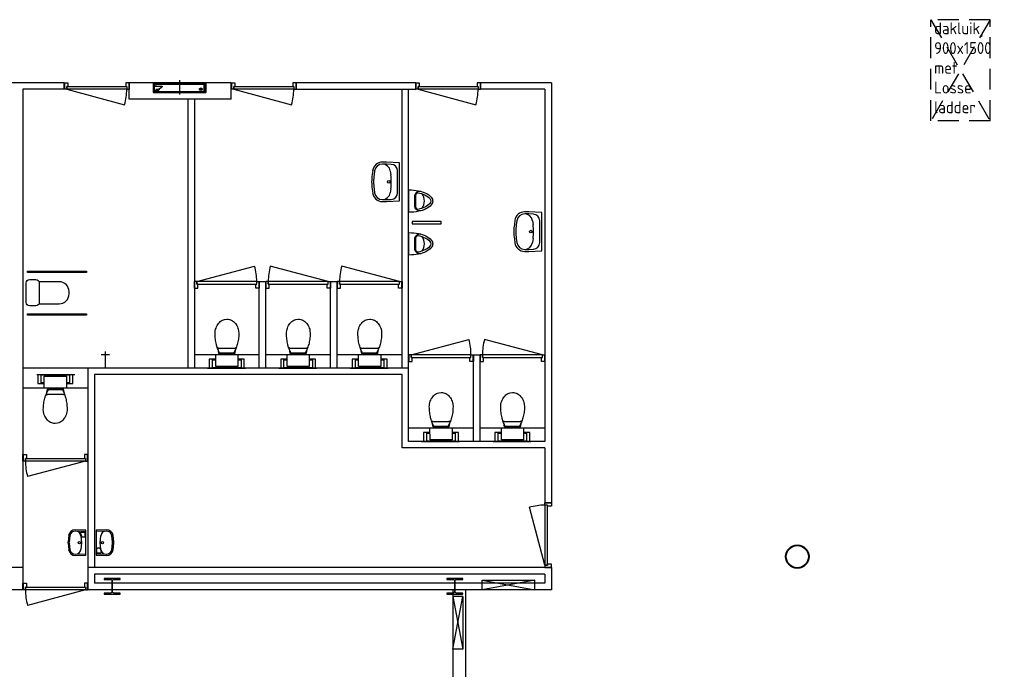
# Model space of a CAD drawing. Header units: millimetres. Extents: x 9251 to 87900, y 65165 to 131508.
# Tile 4 of 37: x 25822 to 40769, y 113712 to 123583. Entities that reach past the tile are written whole.
import ezdxf

# ---------------------------------------------------------------- set-up
doc = ezdxf.new("R2010")
doc.units = ezdxf.units.MM
doc.header["$LTSCALE"] = 100
doc.linetypes.add('HIDDEN2', pattern=[4.7625, 3.175, -1.5875])
for name, color, linetype in [('AA28----_KONSTRUKTIE', 9, 'Continuous'), ('AL22----_BINNENWAND', 2, 'Continuous'), ('AL27----_DAOPENINGEN', 8, 'HIDDEN2'), ('AL28----_KONSTRUKTIE', 7, 'Continuous'), ('AL32----_BINNENKOZIJN', 1, 'Continuous'), ('AL74----_SANITAIR', 7, 'Continuous'), ('AT27----_DAKOPENINGEN', 7, 'HIDDEN2')]:
    doc.layers.add(name, color=color, linetype=linetype)
doc.styles.add('isocp', font='isocp.shx', dxfattribs={"height": 250})

# ---------------------------------------------------------------- blocks, each defined once
blk = doc.blocks.new('kol-8')
at = {"layer": 'AA28----_KONSTRUKTIE', "linetype": 'Continuous'}
h = blk.add_hatch(color=256, dxfattribs=at)
h.dxf.hatch_style = 1
h.paths.add_polyline_path([(26, 223), (120, 223), (120, 240), (-120, 240), (-120, 223), (-26, 223, -0.414214), (-5, 202), (-5, 38, -0.414214), (-26, 17), (-120, 17), (-120, 0), (120, 0), (120, 17), (26, 17, -0.414214), (5, 38), (5, 202, -0.414214)])
at = {"layer": 'AL28----_KONSTRUKTIE'}
blk.add_lwpolyline([(5, 202, -0.414214), (26, 223), (120, 223), (120, 240), (-120, 240), (-120, 223), (-26, 223, -0.414214), (-5, 202), (-5, 38, -0.414214), (-26, 17), (-120, 17), (-120, 0), (120, 0), (120, 17), (26, 17, -0.414214), (5, 38)], format="xyb", close=True, dxfattribs=at)
blk = doc.blocks.new('dfbvddff')
at = {"layer": 'AL22----_BINNENWAND', "ltscale": 75}
blk.add_line((1052034, 157782), (1052034, 157999), dxfattribs=at)
at = {"layer": 'AL22----_BINNENWAND'}
for p, q in [((1051639, 157953), (1051639, 157821)), ((1051640, 157953), (1051640, 157822)), ((1051654, 157952), (1051640, 157952)), ((1051654, 157853), (1051640, 157853)), ((1051654, 157850), (1051640, 157850)), ((1052426, 157956), (1051642, 157956)), ((1052426, 157955), (1051642, 157955)), ((1051650, 157878), (1051650, 157866)), ((1051656, 157878), (1051650, 157878)), ((1051656, 157866), (1051650, 157866)), ((1051656, 157950), (1051656, 157854)), ((1051656, 157877), (1051659, 157877)), ((1051656, 157868), (1051659, 157868)), ((1051658, 157822), (1051658, 157848)), ((1051658, 157848), (1051659, 157848)), ((1051659, 157950), (1051659, 157854)), ((1051659, 157821), (1051659, 157848)), ((1051662, 157846), (1052382, 157846)), ((1051662, 157823), (1051662, 157846)), ((1051663, 157823), (1051663, 157846)), ((1051721, 157836), (1051663, 157836)), ((1051721, 157835), (1051663, 157835)), ((1051679, 157920), (1051739, 157920)), ((1051722, 157822), (1051722, 157834)), ((1051723, 157822), (1051723, 157834)), ((1052376, 157935), (1052296, 157885)), ((1052296, 157873), (1052296, 157885)), ((1052408, 157873), (1052296, 157873)), ((1052389, 157920), (1052329, 157920)), ((1052339, 157842), (1052339, 157822)), ((1052340, 157842), (1052340, 157822)), ((1052403, 157844), (1052341, 157844)), ((1052403, 157842), (1052341, 157842)), ((1052347, 157955), (1052409, 157955)), ((1052347, 157955), (1052347, 157953)), ((1052347, 157953), (1052409, 157953)), ((1052410, 157935), (1052376, 157935)), ((1052405, 157846), (1052382, 157846)), ((1052382, 157844), (1052382, 157846)), ((1052405, 157844), (1052382, 157844)), ((1052389, 157850), (1052410, 157850)), ((1052389, 157848), (1052389, 157850)), ((1052389, 157848), (1052409, 157848)), ((1052403, 157842), (1052403, 157822)), ((1052405, 157823), (1052405, 157844)), ((1052405, 157842), (1052405, 157822)), ((1052405, 157822), (1052405, 157841)), ((1052407, 157924), (1052407, 157917)), ((1052407, 157823), (1052407, 157844)), ((1052408, 157925), (1052410, 157925)), ((1052408, 157922), (1052410, 157922)), ((1052408, 157918), (1052410, 157918)), ((1052408, 157915), (1052410, 157915)), ((1052409, 157821), (1052409, 157848)), ((1052410, 157952), (1052410, 157831)), ((1052410, 157950), (1052428, 157950)), ((1052410, 157935), (1052410, 157875)), ((1052410, 157822), (1052410, 157850)), ((1052412, 157952), (1052412, 157950)), ((1052413, 157923), (1052422, 157923)), ((1052413, 157922), (1052423, 157922)), ((1052413, 157918), (1052423, 157918)), ((1052413, 157918), (1052422, 157918)), ((1052415, 157831), (1052428, 157843)), ((1052423, 157922), (1052422, 157923)), ((1052422, 157918), (1052422, 157923)), ((1052422, 157918), (1052423, 157918)), ((1052423, 157918), (1052423, 157922)), ((1052428, 157953), (1052428, 157822)), ((1052428, 157950), (1052428, 157843)), ((1052429, 157953), (1052429, 157821)), ((1051639, 157821), (1051659, 157821)), ((1051640, 157822), (1051658, 157822)), ((1052409, 157821), (1051659, 157821)), ((1051664, 157822), (1052405, 157822)), ((1051664, 157821), (1052405, 157821)), ((1052429, 157821), (1052409, 157821)), ((1052410, 157831), (1052415, 157831)), ((1052428, 157822), (1052410, 157822))]:
    blk.add_line(p, q, dxfattribs=at)
at = {"layer": 'AL22----_BINNENWAND', "ltscale": 7}
for p, q in [((1052410, 157924), (1052413, 157924)), ((1052410, 157916), (1052413, 157916)), ((1052413, 157916), (1052413, 157924))]:
    blk.add_line(p, q, dxfattribs=at)
at = {"layer": 'AL22----_BINNENWAND'}
blk.add_circle((1051709, 157920), 19.2, dxfattribs=at)
for centre, radius, start, end in [((1051642, 157953), 3.25, 90, 180), ((1051642, 157953), 2, 90, 180), ((1051654, 157950), 4.5, 0, 90), ((1051654, 157950), 1.5, 0, 90), ((1051654, 157854), 1.5, 270, 0), ((1051654, 157854), 4.5, 270, 0), ((1051721, 157834), 2, 0, 90), ((1051721, 157834), 0.5, 0, 90), ((1052341, 157842), 2, 90, 180), ((1052359, 157920), 19.2, 42.7158, 201.2949), ((1052341, 157842), 0.5, 90, 180), ((1052403, 157842), 2, 0, 90), ((1052403, 157842), 0.5, 0, 90), ((1052405, 157844), 2, 0, 90), ((1052405, 157844), 0.5, 0, 90), ((1052408, 157924), 0.858, 125.2438, 149.6198), ((1052408, 157924), 0.418, 90, 125.2438), ((1052409, 157924), 1.99, 180, 193.6487), ((1052409, 157924), 1.99, 166.3513, 180), ((1052408, 157924), 1.33, 149.6198, 166.3513), ((1052408, 157923), 0.418, 234.7562, 270), ((1052408, 157923), 0.858, 210.3802, 234.7562), ((1052408, 157923), 1.33, 193.6487, 210.3802), ((1052411, 157921), 4.33, 163.6633, 173.0774), ((1052409, 157921), 1.96, 144.715, 163.6633), ((1052415, 157920), 7.99, 173.0774, 180), ((1052415, 157920), 7.99, 180, 186.9226), ((1052411, 157920), 4.33, 186.9226, 196.3367), ((1052408, 157917), 0.858, 125.2438, 149.6198), ((1052408, 157917), 0.418, 90, 125.2438), ((1052409, 157919), 1.96, 196.3367, 215.285), ((1052409, 157917), 1.99, 180, 193.6487), ((1052409, 157917), 1.99, 166.3513, 180), ((1052408, 157917), 1.33, 149.6198, 166.3513), ((1052408, 157916), 0.858, 210.3802, 234.7562), ((1052408, 157916), 1.33, 193.6487, 210.3802), ((1052408, 157916), 0.418, 234.7562, 270), ((1052408, 157922), 0.251, 90, 144.715), ((1052408, 157918), 0.251, 215.285, 270), ((1052408, 157875), 2.5, 270, 0), ((1052409, 157952), 2.5, 0, 90), ((1052409, 157952), 1, 0, 90), ((1052426, 157953), 3.25, 0, 90), ((1052426, 157953), 2, 0, 90), ((1051664, 157823), 2, 180, 270), ((1051664, 157823), 0.5, 180, 270), ((1052405, 157823), 0.5, 270, 0), ((1052405, 157823), 2, 270, 0)]:
    blk.add_arc(centre, radius, start, end, dxfattribs=at)
blk = doc.blocks.new('Ah74min-v-toilet')
at = {"layer": 'AL74----_SANITAIR', "lineweight": 25}
blk.add_lwpolyline([(-200, -50, -0.414214), (-150, 0), (150, 0, -0.414214), (200, -50), (200, -150, -0.414214), (150, -200), (-150, -200, -0.414214), (-200, -150)], format="xyb", close=True, dxfattribs=at)
for points in [[(-342, -19), (-322, -19), (-322, -919), (-342, -919)], [(308, -19), (328, -19), (328, -919), (308, -919)]]:
    blk.add_lwpolyline(points, close=True, dxfattribs=at)
blk.add_lwpolyline([(-168, -197), (-168, -502, 0.414214), (-18, -652), (18, -652, 0.414214), (168, -502), (168, -197)], format="xyb", dxfattribs=at)
blk = doc.blocks.new('Aw74to02')
at = {"layer": 'AL74----_SANITAIR', "lineweight": 25}
blk.add_line((295, 10), (168, 10), dxfattribs=at)
for points in [[(294, 214), (-282, 214)], [(-265, 214), (-265, 80), (-169, 80)], [(-170, 90), (-216, 90), (-216, 210), (216, 210), (216, 90), (167, 90)], [(168, 80), (265, 80), (265, 214)], [(-169, 10), (-283, 10)], [(-127, -53), (-127, -48), (-126, -44), (-126, -40), (-125, -36), (-124, -32), (-124, -29), (-123, -25), (-122, -22), (-121, -18), (-121, -15), (-120, -13), (-119, -10), (-118, -7), (-117, -5), (-115, 0), (115, 0), (116, -2), (117, -4), (118, -6), (119, -9), (120, -12), (121, -15), (122, -18), (123, -22), (124, -26), (125, -29), (125, -33), (126, -37), (127, -40), (127, -45), (129, -52)], [(-146, -103), (-145, -101), (-144, -98), (-142, -96), (-140, -94), (-138, -92), (-135, -90), (-133, -89), (-130, -87), (-128, -87), (-125, -86), (-122, -85), (-120, -85), (-117, -84), (-114, -84), (-109, -84), (110, -84), (112, -84), (115, -84), (118, -84), (120, -84), (123, -85), (125, -85), (128, -86), (130, -87), (132, -88), (135, -89), (137, -91), (139, -93), (141, -95), (143, -98), (146, -103)]]:
    blk.add_lwpolyline(points, dxfattribs=at)
for points in [[(167, 192), (168, 10), (-169, 10), (-169, 192)], [(-183, -310), (-182, -288), (-181, -267), (-179, -246), (-177, -225), (-173, -204), (-169, -184), (-165, -165), (-160, -145), (-154, -127), (-148, -109), (-142, -92), (-136, -75), (-129, -60), (-122, -45), (-116, -31), (-109, -18), (-107, -17), (-105, -16), (-102, -15), (-98, -14), (-93, -13), (-87, -13), (-81, -12), (-74, -12), (-66, -12), (-58, -11), (-49, -11), (-40, -11), (-31, -11), (-20, -11), (1, -11), (11, -11), (22, -11), (32, -11), (42, -11), (51, -11), (60, -11), (68, -11), (76, -11), (82, -11), (89, -11), (95, -11), (99, -12), (103, -13), (106, -13), (110, -15), (113, -22), (120, -35), (127, -50), (133, -65), (139, -81), (145, -98), (150, -116), (155, -134), (158, -144), (162, -163), (166, -183), (169, -203), (172, -224), (174, -245), (176, -266), (177, -288), (178, -310), (177, -332), (174, -353), (169, -375), (163, -394), (156, -414), (147, -431), (136, -448), (125, -464), (112, -478), (98, -491), (83, -501), (67, -511), (51, -518), (34, -524), (-2, -528), (-21, -527), (-39, -524), (-56, -518), (-73, -511), (-88, -501), (-103, -491), (-117, -478), (-130, -464), (-142, -448), (-152, -431), (-161, -414), (-169, -394), (-175, -375), (-179, -353), (-183, -310)]]:
    blk.add_lwpolyline(points, close=True, dxfattribs=at)
blk = doc.blocks.new('Ah74fontein-1')
at = {"layer": 'AL74----_SANITAIR', "lineweight": 25}
for p, q in [((-190, 0), (-196, -156)), ((190, 0), (-190, 0)), ((196, -156), (190, 0)), ((-170, -1), (-176, -157)), ((-104, -74), (2, -63)), ((-2, -63), (104, -74)), ((176, -157), (170, -1)), ((-106, -259), (-10, -269)), ((-104, -239), (-10, -249)), ((10, -249), (104, -239)), ((10, -269), (106, -259))]:
    blk.add_line(p, q, dxfattribs=at)
blk.add_lwpolyline([(-150, -15), (-91, -15, -0.414214), (-81, -25), (-81, -51, -0.414214), (-91, -61), (-150, -77, -0.414214), (-160, -67), (-160, -25, -0.414214)], format="xyb", close=True, dxfattribs=at)
blk.add_circle((0, -97), 16, dxfattribs=at)
for centre, radius, start, end in [((-96, -153), 80, 95.7106, 182.2906), ((96, -153), 80, 357.7094, 84.2894), ((-96, -160), 100, 177.7094, 264.2894), ((-96, -160), 80, 177.7094, 264.2894), ((0, -149), 100, 264.2894, 275.7106), ((0, -170), 100, 264.2894, 275.7106), ((96, -160), 80, 275.7106, 2.2906), ((96, -160), 100, 275.7106, 2.2906)]:
    blk.add_arc(centre, radius, start, end, dxfattribs=at)
blk = doc.blocks.new('Ah74wastafel-2')
at = {"layer": 'AL74----_SANITAIR', "lineweight": 25}
for p, q in [((-166, -140), (-106, -132)), ((106, -132), (166, -140)), ((-300, -195), (-300, -259)), ((-270, -195), (-270, -259)), ((270, -259), (270, -195)), ((300, -259), (300, -195)), ((-170, -407), (-110, -415)), ((-166, -378), (-106, -386)), ((106, -386), (166, -378)), ((110, -415), (170, -407))]:
    blk.add_line(p, q, dxfattribs=at)
blk.add_lwpolyline([(300, -195), (290, 0), (-290, 0), (-300, -195)], dxfattribs=at)
blk.add_lwpolyline([(270, -197), (266, -125, 0.399285), (166, -30), (-166, -30, 0.399285), (-266, -125), (-270, -197)], format="xyb", dxfattribs=at)
blk.add_circle((0, -164), 20, dxfattribs=at)
for centre, radius, start, end in [((-150, -259), 120, 97.5946, 180), ((0, -925), 800, 82.4054, 97.5946), ((150, -259), 120, 360, 82.4054), ((-150, -259), 150, 180, 262.4054), ((-150, -259), 120, 180, 262.4054), ((150, -259), 120, 277.5946, 0), ((150, -259), 150, 277.5946, 0), ((0, 407), 830, 262.4054, 277.5946), ((0, 407), 800, 262.4054, 277.5946)]:
    blk.add_arc(centre, radius, start, end, dxfattribs=at)
blk = doc.blocks.new('Ah74ur2')
at = {"layer": 'AL74----_SANITAIR', "lineweight": 25}
blk.add_lwpolyline([(120, -255, -0.102751), (57, -339, -0.181983), (0, -360, -0.181983), (-57, -339, -0.102751), (-120, -255, -0.062084), (-156, -146, -0.048328), (-170, 0), (170, 0, -0.048328), (156, -146, -0.062084)], format="xyb", close=True, dxfattribs=at)
for points in [[(-148, -180, -0.423058), (-90, -90), (90, -90, -0.423058), (148, -180)], [(-95, -105), (90, -105, -0.42619), (126, -140, -0.000065), (126, -140, -0.062084), (93, -242, -0.102751), (37, -316, -0.181983), (0, -330, -0.181983), (-37, -316, -0.102751), (-93, -242, -0.062084), (-126, -140, -0.000065), (-126, -140, -0.42619), (-90, -105)]]:
    blk.add_lwpolyline(points, format="xyb", dxfattribs=at)
blk.add_arc((0, -38), 196, 235.8248, 304.1752, dxfattribs=at)
blk = doc.blocks.new('*U33')
at = {"layer": 'AL32----_BINNENKOZIJN'}
blk.add_line((-945, 50), (-67, 285), dxfattribs=at)
for points in [[(-980, -50), (-930, -50), (-930, 9), (-945, 9), (-945, 50), (-980, 50)], [(-945, 50), (-945, 9), (-35, 9), (-35, 50), (-945, 50)], [(0, -50), (-50, -50), (-50, 9), (-35, 9), (-35, 50), (0, 50)]]:
    blk.add_lwpolyline(points, close=True, dxfattribs=at)
blk.add_arc((-915, 50), 880, 0, 15.5055, dxfattribs=at)
blk = doc.blocks.new('*U34')
at = {"layer": 'AL32----_BINNENKOZIJN'}
blk.add_line((-35, 50), (-913, 285), dxfattribs=at)
for points in [[(-980, -50), (-930, -50), (-930, 9), (-945, 9), (-945, 50), (-980, 50)], [(-945, 50), (-945, 9), (-35, 9), (-35, 50), (-945, 50)], [(0, -50), (-50, -50), (-50, 9), (-35, 9), (-35, 50), (0, 50)]]:
    blk.add_lwpolyline(points, close=True, dxfattribs=at)
blk.add_arc((-65, 50), 880, 164.4945, 180, dxfattribs=at)
blk = doc.blocks.new('*U28')
at = {"layer": 'AL32----_BINNENKOZIJN'}
blk.add_line((-945, -50), (-67, -285), dxfattribs=at)
for points in [[(-980, 50), (-930, 50), (-930, -9), (-945, -9), (-945, -50), (-980, -50)], [(0, 50), (-50, 50), (-50, -9), (-35, -9), (-35, -50), (0, -50)], [(-945, -50), (-945, -9), (-35, -9), (-35, -50), (-945, -50)]]:
    blk.add_lwpolyline(points, close=True, dxfattribs=at)
blk.add_arc((-915, -50), 880, 344.4945, 0, dxfattribs=at)
blk = doc.blocks.new('*U27')
at = {"layer": 'AL32----_BINNENKOZIJN'}
blk.add_line((-35, -50), (-913, -285), dxfattribs=at)
for points in [[(-980, 50), (-930, 50), (-930, -9), (-945, -9), (-945, -50), (-980, -50)], [(0, 50), (-50, 50), (-50, -9), (-35, -9), (-35, -50), (0, -50)], [(-945, -50), (-945, -9), (-35, -9), (-35, -50), (-945, -50)]]:
    blk.add_lwpolyline(points, close=True, dxfattribs=at)
blk.add_arc((-65, -50), 880, 180, 195.5055, dxfattribs=at)
blk = doc.blocks.new('Buis 355')
at = {"layer": 'AA28----_KONSTRUKTIE', "linetype": 'Continuous'}
h = blk.add_hatch(color=256, dxfattribs=at)
h.dxf.hatch_style = 1
h.paths.add_polyline_path([(177.8, 0, 1), (-177.8, 0, 1)])
h.paths.add_polyline_path([(169.8, 0, 1), (-169.8, 0, 1)], flags=16)
at = {"layer": 'AL28----_KONSTRUKTIE', "linetype": 'Continuous'}
for radius in [177.8, 169.8]:
    blk.add_circle((0, 0), radius, dxfattribs=at)

msp = doc.modelspace()

# ---------------------------------------------------------------- linework, layer by layer
at = {"layer": 'AL22----_BINNENWAND'}
for p, q in [((26500, 122626), (25172, 122626)), ((26500, 122526), (26500, 122626)), ((29035, 122626), (27484, 122626)), ((27484, 122376), (27484, 122626)), ((27610, 122626), (27510, 122626)), ((27847, 122626), (27847, 122476)), ((28647, 122626), (28647, 122476)), ((28647, 122620), (28653, 122626)), ((29010, 122626), (28910, 122626)), ((29035, 122376), (29035, 122626)), ((31834, 122626), (30019, 122626)), ((30019, 122526), (30019, 122626)), ((31834, 122526), (31834, 122626)), ((33894, 122626), (32818, 122626)), ((32818, 122526), (32818, 122626)), ((33894, 122626), (33894, 116243)), ((25872, 122526), (25872, 118290)), ((26500, 122526), (25872, 122526)), ((27847, 122476), (28647, 122476)), ((30019, 122526), (31834, 122526)), ((31626, 118290), (31626, 122526)), ((31726, 117176), (31726, 122526)), ((33794, 122526), (32818, 122526)), ((33794, 122526), (33794, 117176)), ((29035, 122376), (27484, 122376)), ((28374, 122376), (28374, 118290)), ((28474, 122376), (28474, 118290)), ((29458, 118290), (29458, 119604)), ((29458, 119604), (29558, 119604)), ((29558, 118290), (29558, 119604)), ((30542, 119604), (30642, 119604)), ((30542, 118290), (30542, 119604)), ((30642, 118290), (30642, 119604)), ((29458, 118490), (28474, 118490)), ((30542, 118490), (29558, 118490)), ((31626, 118490), (30642, 118490)), ((32710, 118490), (32810, 118490)), ((32710, 117176), (32710, 118490)), ((32810, 117176), (32810, 118490)), ((25872, 118290), (25872, 114919)), ((31726, 118290), (25872, 118290)), ((26856, 118290), (26856, 114919)), ((30791, 118290), (28212, 118290)), ((26956, 118190), (26956, 115259)), ((31626, 118190), (26956, 118190)), ((29196, 118190), (28212, 118190)), ((31626, 117076), (31626, 118190)), ((25872, 117990), (26856, 117990)), ((32710, 117376), (31726, 117376)), ((33794, 117376), (32810, 117376)), ((33794, 117076), (31626, 117076)), ((33794, 117176), (31726, 117176)), ((33794, 117076), (33794, 116243)), ((25872, 115259), (11802, 115259)), ((25872, 115259), (22355, 115259)), ((33894, 115259), (26856, 115259)), ((33894, 115259), (26856, 115259)), ((33894, 115259), (33894, 114940)), ((33894, 115259), (33894, 114919)), ((33794, 115159), (26956, 115159)), ((26956, 115159), (26956, 115019)), ((33794, 115159), (33794, 115019)), ((33894, 115092), (33894, 115092)), ((33794, 115019), (26956, 115019)), ((32842, 114919), (32842, 115069)), ((33642, 115069), (32842, 114919)), ((32842, 115069), (33642, 114919)), ((32842, 115069), (33642, 115069)), ((33642, 114919), (33642, 115069)), ((33894, 115080), (33894, 115080)), ((25872, 114919), (13872, 114919)), ((33894, 114919), (26856, 114919)), ((32399, 114919), (32399, 113276)), ((32549, 114819), (32399, 114819)), ((32399, 114819), (32549, 114019)), ((32399, 114019), (32549, 114819)), ((32549, 114819), (32549, 114019)), ((32549, 114819), (32549, 114019)), ((32589, 114919), (32589, 113276)), ((32549, 114019), (32399, 114019))]:
    msp.add_line(p, q, dxfattribs=at)
for points in [[(26500, 122626), (26502, 122626), (26502, 122526), (26500, 122526)], [(27482, 122626), (27484, 122626), (27484, 122526), (27482, 122526)], [(29035, 122626), (29037, 122626), (29037, 122526), (29035, 122526)], [(30017, 122626), (30019, 122626), (30019, 122526), (30017, 122526)], [(31834, 122626), (31836, 122626), (31836, 122526), (31834, 122526)], [(32816, 122626), (32818, 122626), (32818, 122526), (32816, 122526)], [(31779, 120481), (32219, 120481), (32219, 120517), (31779, 120517)], [(28474, 119604), (28476, 119604), (28476, 119504), (28474, 119504)], [(29456, 119604), (29458, 119604), (29458, 119504), (29456, 119504)], [(29558, 119604), (29560, 119604), (29560, 119504), (29558, 119504)], [(30540, 119604), (30542, 119604), (30542, 119504), (30540, 119504)], [(30642, 119604), (30644, 119604), (30644, 119504), (30642, 119504)], [(31624, 119604), (31626, 119604), (31626, 119504), (31624, 119504)], [(31726, 118490), (31728, 118490), (31728, 118390), (31726, 118390)], [(32708, 118490), (32710, 118490), (32710, 118390), (32708, 118390)], [(32810, 118490), (32812, 118490), (32812, 118390), (32810, 118390)], [(33792, 118490), (33794, 118490), (33794, 118390), (33792, 118390)], [(25872, 116976), (25874, 116976), (25874, 116876), (25872, 116876)], [(26854, 116976), (26856, 116976), (26856, 116876), (26854, 116876)], [(33794, 116241), (33794, 116243), (33894, 116243), (33894, 116241)], [(33794, 115259), (33794, 115261), (33894, 115261), (33894, 115259)]]:
    msp.add_lwpolyline(points, close=True, dxfattribs=at)
at = {"layer": 'AL27----_DAOPENINGEN'}
for p, q in [((39654, 122045), (39654, 123583)), ((40554, 123583), (39654, 123583)), ((40554, 123583), (39654, 122045)), ((39654, 123583), (40554, 122045)), ((40554, 122045), (40554, 123583)), ((40554, 122045), (39654, 122045))]:
    msp.add_line(p, q, dxfattribs=at)
at = {"layer": 'AL32----_BINNENKOZIJN'}
for points in [[(25872, 115019), (25874, 115019), (25874, 114919), (25872, 114919)], [(26854, 115019), (26856, 115019), (26856, 114919), (26854, 114919)]]:
    msp.add_lwpolyline(points, close=True, dxfattribs=at)
at = {"layer": 'AL74----_SANITAIR'}
for p, q in [((27123, 118290), (27123, 118540)), ((27186, 118490), (27061, 118490))]:
    msp.add_line(p, q, dxfattribs=at)

# ---------------------------------------------------------------- block references
at = {"layer": 'AL22----_BINNENWAND', "rotation": 180}
msp.add_blockref('dfbvddff', (1080281, 280446), dxfattribs=at)
at = {"layer": 'AL28----_KONSTRUKTIE'}
msp.add_blockref('Buis 355', (37627, 115424), dxfattribs=at)
at = {"layer": 'AL28----_KONSTRUKTIE', "rotation": 180}
for p in [(27227, 115094), (32427, 115094)]:
    msp.add_blockref('kol-8', p, dxfattribs=at)
at = {"layer": 'AL32----_BINNENKOZIJN'}
for name, p in [('*U28', (27482, 122576)), ('*U28', (30017, 122576)), ('*U28', (32816, 122576)), ('*U33', (29456, 119554)), ('*U34', (30540, 119554)), ('*U34', (31624, 119554)), ('*U33', (32708, 118440)), ('*U34', (33792, 118440)), ('*U27', (26854, 116926)), ('*U27', (26854, 114969))]:
    msp.add_blockref(name, p, dxfattribs=at)
at = {"layer": 'AL32----_BINNENKOZIJN', "rotation": 89.99999999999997}
msp.add_blockref('*U33', (33844, 116241), dxfattribs=at)
at = {"layer": 'AL74----_SANITAIR'}
for name, p, rotation in [('Ah74wastafel-2', (31588, 121119), 270), ('Ah74ur2', (31732, 120827), 90), ('Ah74wastafel-2', (33747, 120363), 270), ('Ah74ur2', (31732, 120177), 90), ('Ah74min-v-toilet', (25920, 119434), 90), ('Aw74to02', (28966, 118504), 180), ('Aw74to02', (30050, 118504), 180), ('Aw74to02', (31134, 118504), 180), ('Aw74to02', (32218, 117390), 180), ('Aw74to02', (33302, 117390), 180), ('Ah74fontein-1', (26825, 115637), 270), ('Ah74fontein-1', (26981, 115637), 90)]:
    msp.add_blockref(name, p, dxfattribs=dict(at, rotation=rotation))
msp.add_blockref('Aw74to02', (26364, 117975), dxfattribs=at)

# ---------------------------------------------------------------- texts
at = {"layer": 'AT27----_DAKOPENINGEN', "insert": (39704, 123542), "char_height": 180, "width": 955.84, "attachment_point": 1, "style": 'isocp'}
msp.add_mtext('dakluik,\\P900x1500  \\Pmet Losse\\Pladder', dxfattribs=at)

doc.saveas('drawing.dxf')
